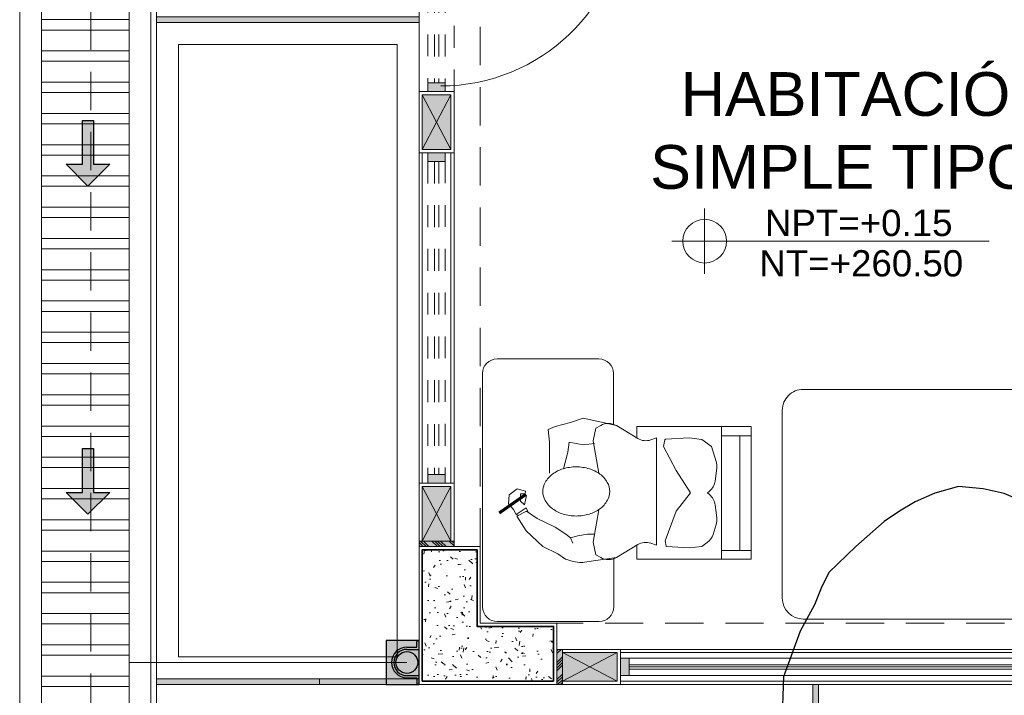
# Model space of a CAD drawing. Header units: millimetres. Extents: x -8931983 to 9630244, y 4 to 18563053.
# Tile 241 of 256: x 349143.86 to 349148.36, y 9281992.64 to 9281995.73. Entities that reach past the tile are written whole.
import ezdxf

# ---------------------------------------------------------------- set-up
doc = ezdxf.new("R2010")
doc.units = ezdxf.units.MM
doc.set_wipeout_variables(frame=1)
for name, pattern in [('01 nivel$0$HIDDEN2', [0.1875, 0.125, -0.0625]), ('CONTINUA', [0]), ('DASHED2', [0.375, 0.25, -0.125]), ('HIDDEN', [9.524999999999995, 6.349999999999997, -3.174999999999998])]:
    doc.linetypes.add(name, pattern=pattern)
for name, color, linetype, lineweight in [('.', 7, 'Continuous', 0), ('0_ CUNETAS', 151, 'Continuous', 5), ('0_MUROS 2 BAJOS', 150, 'Continuous', 9), ('0_PROYECCIONES 1', 1, 'DASHED2', 0), ('0_VANOS', 30, 'Continuous', 9), ('COLUMNAS', 3, 'Continuous', 35), ('COLUMNETAS TOP', 253, 'Continuous', 0), ('CUNETAS', 5, 'Continuous', 0), ('G-ANNO-DIMS', 7, 'Continuous', 5), ('JUNTAS DE DILATACIÓN', 160, 'CONTINUA', 9), ('MURO', 133, 'Continuous', 15), ('Proyecciones 2', 251, 'HIDDEN', 5), ('TARRAJEO', 32, 'Continuous', 0), ('TEXTO AMBIENTES', 7, 'Continuous', 30), ('vereda', 254, 'Continuous', 5)]:
    doc.layers.add(name, color=color, linetype=linetype, lineweight=lineweight)
for name, color, linetype, lineweight, true_color in [('0_COLUMNA ACHURADO', 250, 'Continuous', 0, 0x363636), ('0_TEXTURA PISOS', 252, 'Continuous', 0, 0x8c8c8c), ('LMOBILIARIO', 252, 'Continuous', 5, 0x898989), ('tuberia des. fluvial ftt', 169, 'Continuous', 0, 0x232d53)]:
    doc.layers.add(name, color=color, linetype=linetype, lineweight=lineweight, true_color=true_color)
doc.layers.add('C-TOPO', color=7, linetype='Continuous')
doc.styles.add('Arial_1', font='arial.ttf', dxfattribs={"height": 0.15})

# ---------------------------------------------------------------- blocks, each defined once
blk = doc.blocks.new('topooooo')
at = {"layer": 'C-TOPO', "color": 252, "linetype": 'Continuous', "lineweight": 25, "true_color": 0x939598, "elevation": 2.117999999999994, "flags": 128}
blk.add_lwpolyline([(-124.9454087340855, -149.5017590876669), (-125.0279999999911, -149.5255384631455), (-125.1155829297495, -149.5702339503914), (-125.2083607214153, -149.6336392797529), (-125.2717778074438, -149.7262008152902), (-125.3164615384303, -149.8140000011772), (-125.3449078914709, -149.8930598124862), (-125.3680000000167, -149.9740000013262), (-125.3951775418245, -150.1447316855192), (-125.4143636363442, -150.3140000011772), (-125.3953685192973, -150.3927760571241), (-125.3708571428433, -150.4711428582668), (-125.3447233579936, -150.6040739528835), (-125.2709149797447, -150.8140000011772), (-125.1380681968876, -150.9858054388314)], dxfattribs=at)
blk = doc.blocks.new('*U3807')
at = {"layer": '.', "lineweight": 30}
h = blk.add_hatch(color=1, dxfattribs=at)
h.dxf.hatch_style = 1
h.paths.add_polyline_path([(-0.0249999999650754, -0.0500000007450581), (-0.0999999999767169, -0.0500000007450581), (0, -0.150000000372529), (0.1000000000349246, -0.0500000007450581), (0.0250000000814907, -0.0500000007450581), (0.0250000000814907, 0.1499999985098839), (-0.0249999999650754, 0.1499999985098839)])
at = {"layer": '0_ CUNETAS', "color": 1, "lineweight": 30}
blk.add_lwpolyline([(-0.099999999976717, -0.0500000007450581), (-0.0249999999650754, -0.0500000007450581), (-0.0249999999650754, 0.1499999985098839), (0.0250000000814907, 0.1499999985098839), (0.0250000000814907, -0.0500000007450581), (0.1000000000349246, -0.0500000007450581), (0, -0.150000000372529)], close=True, dxfattribs=at)
blk = doc.blocks.new('*U3808')
at = {"layer": '0_ CUNETAS', "color": 0, "linetype": 'ByBlock', "lineweight": -2, "transparency": 16777216}
for p in [(4e-16, 6), (3e-16, 4.5)]:
    blk.add_blockref('*U3807', p, dxfattribs=at)
blk = doc.blocks.new('red drenaje')
at = {"layer": '0_ CUNETAS', "lineweight": 0}
h = blk.add_hatch(dxfattribs=at)
h.set_pattern_fill('ANSI32', color=256, scale=0.015, angle=135)
h.set_pattern_definition([(180, (7.304970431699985, 111.0230318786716), (0, -0.142875), []), (180, (7.257345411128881, 111.0706568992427), (0, -0.142875), [])])
h.paths.add_polyline_path([(-6.675029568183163, 110.9230318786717), (-7.075029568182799, 110.9230318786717), (-7.075029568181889, 73.89303186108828), (-6.675029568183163, 73.89303186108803)])
at = {"layer": '0_ CUNETAS'}
blk.add_line((-7.175029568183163, 111.0230318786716), (-7.175029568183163, 73.89303186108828), dxfattribs=at)
at = {"layer": '0_ CUNETAS', "lineweight": 0}
for p, q in [((-7.175029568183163, 111.0230318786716), (-7.175029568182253, 73.89303186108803)), ((-6.575029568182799, 111.0230318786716), (-6.575029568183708, 73.89303186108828)), ((-7.075029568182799, 110.9230318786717), (-7.075029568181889, 73.89303186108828))]:
    blk.add_line(p, q, dxfattribs=at)
blk.add_polyline3d([(-6.675029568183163, 73.89303186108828, -8.3450686e-09), (-6.675029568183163, 110.9230318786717, -8.3450686e-09), (-6.675029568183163, 73.89303186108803, -20.54863760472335), (-7.075029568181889, 73.89303186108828, -20.54863760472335), (-7.075029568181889, 110.9230318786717, -8.3450615e-09), (-6.675029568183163, 110.9230318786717, -8.3450686e-09)], dxfattribs=at)
blk.add_blockref('*U3808', (-6.863119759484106, 71.12066350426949, -20.54863760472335), dxfattribs=at)
blk = doc.blocks.new('columnas 2do bloque')
at = {"layer": '0_COLUMNA ACHURADO'}
h = blk.add_hatch(dxfattribs=at)
h.set_pattern_fill('AR-CONC', color=256, scale=0.00088, angle=90.00000000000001)
h.set_pattern_definition([(140, (-11259.38227244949, -3122.657211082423), (0.0140263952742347, 0.1603225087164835), [0.016764, -0.184404]), (85.00000000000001, (-11259.38227244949, -3122.657211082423), (-0.1681300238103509, -0.0310142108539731), [0.0134112, -0.1475237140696]), (190.4514447, (-11259.38110358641, -3122.643850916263), (-0.1541036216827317, 0.1293082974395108), [0.014247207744, -0.156719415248]), (136.1842, (-11259.42697644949, -3122.657211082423), (0.0369972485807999, 0.2385495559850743), [0.025146, -0.2766059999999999]), (186.63555761, (-11259.42389336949, -3122.637331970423), (-0.2177349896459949, 0.2089156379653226), [0.0213708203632, -0.2350793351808]), (81.18415117, (-11259.42697644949, -3122.657211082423), (-0.2177349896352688, 0.2089156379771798), [0.0201167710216, -0.2212845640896]), (111, (-11259.41580044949, -3122.634859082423), (0.0899933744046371, 0.1334206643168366), [0.016764, -0.184404]), (56.00000000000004, (-11259.41580044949, -3122.634859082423), (-0.1620854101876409, 0.0543857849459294), [0.0134112, -0.1475232]), (161.451445, (-11259.40830100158, -3122.623740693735), (-0.0720920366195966, 0.1878064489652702), [0.014247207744, -0.1567191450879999]), (127.5, (-11259.38227244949, -3122.657211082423), (-0.0744084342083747, 0.0027179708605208), [0, -0.14573504, 0, -0.1497584, 0, -0.148082]), (97.49999999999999, (-11259.38227244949, -3122.657211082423), (-0.0881589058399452, 0.0588013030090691), [0, -0.08538464, 0, -0.14238224, 0, -0.0564388]), (57.50000000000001, (-11259.38227244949, -3122.707056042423), (0.0050412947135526, 0.1193197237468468), [0, -0.05588, 0, -0.1743456, 0, -0.2313432]), (47.5, (-11259.38227244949, -3122.729408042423), (-0.0223753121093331, 0.1303536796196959), [0, -0.072644, 0, -0.11578336, 0, -0.1642872])])
h.paths.add_polyline_path([(-10.21499999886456, -35.11500001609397), (-10.21499999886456, -34.86500001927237), (-10.56499999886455, -34.86500001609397), (-10.56499999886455, -34.51500001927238), (-10.81499999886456, -34.51500001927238), (-10.81499999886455, -35.11500001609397)])
at = {"layer": 'COLUMNAS', "color": 6, "elevation": 3.4542609e-09}
blk.add_lwpolyline([(-10.21499999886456, -35.11500001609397), (-10.81499999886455, -35.11500001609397), (-10.81499999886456, -34.51500001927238), (-10.56499999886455, -34.51500001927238), (-10.56499999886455, -34.86500001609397), (-10.21499999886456, -34.86500001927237)], close=True, dxfattribs=at)
at = {"layer": 'TARRAJEO', "elevation": 3.4542609e-09}
blk.add_lwpolyline([(-10.19999999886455, -35.13000001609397), (-10.82999999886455, -35.13000001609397), (-10.82999999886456, -34.50000001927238), (-10.54999999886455, -34.50000001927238), (-10.54999999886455, -34.85000001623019), (-10.19999999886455, -34.85000001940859)], close=True, dxfattribs=at)
blk = doc.blocks.new('*U1054')
at = {"linetype": 'Continuous', "true_color": 0xbebebe}
for points in [[(3032.131410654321, 1351.188780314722), (3032.131410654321, 1351.268780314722), (3032.171410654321, 1351.268780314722), (3032.171410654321, 1351.188780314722)], [(3033.601448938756, 1351.188780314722), (3033.601448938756, 1351.268780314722), (3033.641448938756, 1351.268780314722), (3033.641448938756, 1351.188780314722)]]:
    blk.add_hatch(color=9, dxfattribs=at).paths.add_polyline_path(points)
at = {"layer": '0_VANOS', "linetype": 'Continuous'}
for p, q in [((3032.131410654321, 1351.268780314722), (3032.171410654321, 1351.268780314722)), ((3032.131410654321, 1351.268780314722), (3032.131410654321, 1351.188780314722)), ((3032.171410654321, 1351.268780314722), (3032.171410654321, 1351.188780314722)), ((3033.601448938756, 1351.188780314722), (3033.601448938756, 1351.268780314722)), ((3033.601448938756, 1351.268780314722), (3033.641448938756, 1351.268780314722)), ((3033.641448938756, 1351.268780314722), (3033.641448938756, 1351.188780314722)), ((3032.171410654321, 1351.188780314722), (3032.131410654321, 1351.188780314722)), ((3033.641448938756, 1351.188780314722), (3033.601448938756, 1351.188780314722))]:
    blk.add_line(p, q, dxfattribs=at)
at = {"layer": '0_VANOS', "linetype": '01 nivel$0$HIDDEN2', "ltscale": 0.5}
for p, q in [((3032.170780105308, 1351.268780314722), (3033.600818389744, 1351.268780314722)), ((3032.171410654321, 1351.238780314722), (3033.601448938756, 1351.238780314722)), ((3032.171410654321, 1351.218780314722), (3033.601448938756, 1351.218780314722)), ((3032.171410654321, 1351.188780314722), (3033.601448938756, 1351.188780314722))]:
    blk.add_line(p, q, dxfattribs=at)
at = {"layer": '0_VANOS', "linetype": '01 nivel$0$HIDDEN2'}
blk.add_line((3033.601448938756, 1351.268780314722), (3033.641448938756, 1351.268780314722), dxfattribs=at)
blk = doc.blocks.new('*U1061')
at = {"linetype": 'Continuous', "lineweight": 0, "true_color": 0xbebebe}
for points in [[(3037.252435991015, 1360.543106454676), (3037.212435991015, 1360.543106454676), (3037.212435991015, 1360.463106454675), (3037.252435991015, 1360.463106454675)], [(3039.402436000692, 1360.543106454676), (3039.362436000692, 1360.543106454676), (3039.362436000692, 1360.463106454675), (3039.402436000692, 1360.463106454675)]]:
    blk.add_hatch(color=9, dxfattribs=at).paths.add_polyline_path(points)
at = {"layer": '0_VANOS', "linetype": 'Continuous'}
for p, q in [((3037.252435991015, 1360.513106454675), (3039.362436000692, 1360.513106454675)), ((3037.252435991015, 1360.503106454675), (3039.362436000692, 1360.503106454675)), ((3037.252435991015, 1360.493106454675), (3039.362436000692, 1360.493106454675))]:
    blk.add_line(p, q, dxfattribs=at)
for points in [[(3037.212435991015, 1360.543106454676), (3037.212435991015, 1360.463106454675), (3037.252435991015, 1360.463106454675), (3037.252435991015, 1360.543106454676)], [(3037.252435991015, 1360.543106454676), (3039.362436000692, 1360.543106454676), (3039.362436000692, 1360.463106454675), (3037.252435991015, 1360.463106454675)], [(3039.362436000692, 1360.543106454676), (3039.362436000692, 1360.463106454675), (3039.402436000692, 1360.463106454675), (3039.402436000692, 1360.543106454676)]]:
    blk.add_lwpolyline(points, close=True, dxfattribs=at)
blk = doc.blocks.new('Cotas de elevación - M_Cota de elevación - Destino rellenado-517392-Nivel 1')
at = {"layer": 'G-ANNO-DIMS'}
for p, q in [((0, -0.0015), (0, 0.0015)), ((-0.0015, 0), (0.013, 0))]:
    blk.add_line(p, q, dxfattribs=at)
blk.add_circle((0, 0), 0.001, dxfattribs=at)
blk = doc.blocks.new('montante')
at = {"linetype": 'Continuous', "true_color": 0xffffff}
blk.add_hatch(color=7, dxfattribs=at).paths.add_polyline_path([(-0.0945478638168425, 0.0999999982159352), (-0.0945478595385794, -0.1000000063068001), (0.0554521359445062, -0.1000000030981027), (0.0554521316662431, 0.1000000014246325)])
at = {"layer": '0_MUROS 2 BAJOS', "lineweight": 30}
blk.add_lwpolyline([(-0.0945478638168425, 0.0999999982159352), (-0.0945478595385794, -0.1000000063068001), (0.0554521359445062, -0.1000000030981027), (0.0554521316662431, 0.1000000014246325)], close=True, dxfattribs=at)
at = {"layer": 'tuberia des. fluvial ftt', "color": 6, "lineweight": 30}
for p, q in [((0.045457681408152, 0.0700000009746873), (0.045457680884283, 0.0949999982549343)), ((-1.5133992e-09, 0.0700000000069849), (0.045457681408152, 0.0700000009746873)), ((-1.3096724e-09, 0.0600000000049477), (0.0554576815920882, 0.0600000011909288)), ((1.2805685e-09, -0.0599999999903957), (0.0554576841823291, -0.0599999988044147)), ((1.4842954e-09, -0.069999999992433), (0.0454576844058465, -0.0699999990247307)), ((0.0454576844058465, -0.0699999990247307), (0.0454576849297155, -0.0950000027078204))]:
    blk.add_line(p, q, dxfattribs=at)
at = {"layer": 'tuberia des. fluvial ftt', "color": 4, "lineweight": 30}
blk.add_circle((0, 0), 0.05, dxfattribs=at)
at = {"layer": 'tuberia des. fluvial ftt', "color": 6, "lineweight": 30}
for centre, radius, start, end in [((0.0504576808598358, 0.0949999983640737), 0.0049999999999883, 1.2256320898e-06, 180.0000012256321), ((0, 7.276e-12), 0.0699999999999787, 90.00000122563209, 270.0000012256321), ((0, 7.276e-12), 0.06, 90.00000122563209, 270.0000012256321), ((0.0504576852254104, -0.095000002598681), 0.0049999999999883, 180.0000012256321, 1.2256320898e-06)]:
    blk.add_arc(centre, radius, start, end, dxfattribs=at)
blk = doc.blocks.new('CAMA DE PLAZA Y MEDIA')
at = {"layer": 'LMOBILIARIO', "linetype": 'ByBlock', "lineweight": 0}
for p, q in [((-2.463999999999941, -0.4739999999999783), (-2.463999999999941, 0.5760000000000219)), ((-2.40000000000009, 0.5760000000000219), (-2.463999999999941, 0.5760000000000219)), ((-2.40000000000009, -0.4739999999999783), (-2.40000000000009, 0.5760000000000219)), ((-2.304000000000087, 0.5760000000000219), (-0.5960000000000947, 0.5760000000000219)), ((-1.971999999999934, 0.5760000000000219), (-1.971999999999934, 0.0311116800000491)), ((-1.747999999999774, 0.5760000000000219), (-1.747999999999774, -0.2980000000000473)), ((-2.035999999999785, 0.4800000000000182), (-2.335999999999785, 0.4800000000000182)), ((-2.335999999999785, -0.3739999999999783), (-2.335999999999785, 0.4800000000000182)), ((-2.035999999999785, -0.3739999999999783), (-2.035999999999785, 0.4800000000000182)), ((-0.5000000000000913, 0.4800000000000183), (-0.500000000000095, -0.3779999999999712)), ((-1.600487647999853, -0.4739999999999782), (-1.881704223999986, -0.1401147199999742)), ((-2.335999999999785, -0.3739999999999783), (-2.035999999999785, -0.3739999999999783)), ((-2.40000000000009, -0.4739999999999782), (-2.463999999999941, -0.4739999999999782)), ((-0.596000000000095, -0.4739999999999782), (-2.304000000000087, -0.4739999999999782))]:
    blk.add_line(p, q, dxfattribs=at)
for centre, radius, start, end in [((-2.304000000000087, 0.4800000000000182), 0.096, 90, 180), ((-0.596000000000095, 0.4800000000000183), 0.096, 0, 90), ((-2.18600000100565, 0.7300000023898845), 0.2915475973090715, 239.0362431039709, 300.963756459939), ((-1.58799999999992, 0.1072591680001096), 0.384, 180, 220.1059299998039), ((-1.58799999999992, 0.0311116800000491), 0.384, 180, 193.3927959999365), ((-0.6947586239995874, 0.2437930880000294), 1.30221216, 193.3927959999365, 213.4501019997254), ((-2.186000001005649, -0.6240000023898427), 0.2915475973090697, 59.03624354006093, 120.9637568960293), ((-2.304000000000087, -0.3779999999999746), 0.096, 180, 270), ((-0.596000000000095, -0.3779999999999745), 0.096, 270, 0)]:
    blk.add_arc(centre, radius, start, end, dxfattribs=at)
blk = doc.blocks.new('escritorio dormitorios')
at = {"layer": 'LMOBILIARIO', "linetype": 'ByBlock', "lineweight": 0}
for p, q in [((-0.6719566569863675, 0.4277131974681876, -11.93087791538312), (0.394994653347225, 0.4286747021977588, -80.12250241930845)), ((-0.7384933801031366, -0.1047885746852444, -80.12250241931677), (-0.7384933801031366, 0.3611764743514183, -80.12250241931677)), ((0.4615313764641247, 0.3621379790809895, -148.3141269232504), (0.4615313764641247, -0.1038270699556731, -148.3141269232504)), ((0.4010044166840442, -0.1700918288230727, -167.5125519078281), (0.1628920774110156, -0.1700918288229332, -167.5125519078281))]:
    blk.add_line(p, q, dxfattribs=at)
at = {"layer": 'LMOBILIARIO', "lineweight": 0}
for p, q in [((-0.323329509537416, 0.228572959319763), (-0.2575105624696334, 0.2716321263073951)), ((-0.2575105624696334, 0.2716321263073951), (-0.2335659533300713, 0.2273609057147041)), ((-0.253918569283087, 0.2632566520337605), (-0.2491332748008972, 0.2752198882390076)), ((-0.2491332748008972, 0.2752198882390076), (-0.2192040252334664, 0.2285548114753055)), ((-0.3951270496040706, 0.1532118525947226), (-0.323329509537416, 0.228572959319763)), ((-0.2335659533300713, 0.2273609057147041), (-0.2670690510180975, 0.1783140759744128)), ((-0.2192040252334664, 0.2285548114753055), (-0.2359585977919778, 0.2213792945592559)), ((-0.4298234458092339, 0.0838263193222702), (-0.3951270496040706, 0.1532118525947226)), ((-0.2670690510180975, 0.1783140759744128), (-0.3065507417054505, 0.0969653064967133)), ((-0.3065507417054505, 0.0969653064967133), (-0.3400538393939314, 0.0479184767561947)), ((-0.3400538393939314, 0.0479184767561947), (-0.3556090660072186, 0.0263858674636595)), ((-0.3556090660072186, 0.0263858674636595), (-0.3807409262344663, 0.0156225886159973)), ((-0.4454623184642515, -0.1834959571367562), (-0.4690877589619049, -0.0268372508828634)), ((-0.4344691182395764, -0.0901404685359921), (-0.3764582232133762, -0.0772556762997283)), ((-0.3764582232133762, -0.0772556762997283), (-0.2282081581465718, -0.1030252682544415)), ((0.0876289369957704, -0.0772556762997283), (-0.060621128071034, -0.1030252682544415)), ((0.1456398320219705, -0.0901404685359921), (0.0876289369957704, -0.0772556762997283)), ((-0.4466528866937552, -0.1120601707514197), (-0.4344691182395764, -0.0901404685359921)), ((0.1578236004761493, -0.1120601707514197), (0.1456398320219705, -0.0901404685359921)), ((-0.3869226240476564, -0.281012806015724), (-0.4454623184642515, -0.1834959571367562)), ((0.0980933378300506, -0.281012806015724), (0.1566330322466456, -0.1834959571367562)), ((-0.4538060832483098, -0.2769700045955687), (-0.4538060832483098, -0.7988042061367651)), ((-0.3893495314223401, -0.2769700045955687), (-0.4538060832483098, -0.2769700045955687)), ((0.1520854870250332, -0.2769700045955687), (0.100520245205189, -0.2769700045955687)), ((0.1520854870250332, -0.7988042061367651), (0.1520854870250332, -0.2769700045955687)), ((-0.3893495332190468, -0.3671635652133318), (-0.3804069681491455, -0.3403494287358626)), ((0.1005202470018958, -0.3671635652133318), (0.0915776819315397, -0.3403494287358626)), ((0.1005202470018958, -0.3671635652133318), (-0.3893495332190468, -0.3671635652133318)), ((-0.3893495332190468, -0.3671635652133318), (0.1005202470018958, -0.3671635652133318)), ((-0.0477298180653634, -0.4573571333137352), (0.061846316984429, -0.3993755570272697)), ((0.061846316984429, -0.3993755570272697), (0.0919523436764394, -0.4053937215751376)), ((-0.396229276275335, -0.4131937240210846), (-0.4022408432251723, -0.5153387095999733)), ((-0.393979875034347, -0.4106089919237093), (-0.3700125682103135, -0.4058179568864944)), ((-0.3700125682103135, -0.4058179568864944), (-0.2346538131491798, -0.4573571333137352)), ((0.0942017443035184, -0.4079784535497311), (0.1005202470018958, -0.5153387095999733)), ((-0.2346538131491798, -0.4573571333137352), (-0.1508602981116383, -0.521781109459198)), ((-0.1508602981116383, -0.521781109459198), (-0.0477298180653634, -0.4573571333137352)), ((-0.4022408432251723, -0.5153387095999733), (-0.3957951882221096, -0.573320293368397)), ((0.1005202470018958, -0.5153387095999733), (0.0940745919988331, -0.573320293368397)), ((-0.3957951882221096, -0.573320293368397), (-0.3775999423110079, -0.5987807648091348)), ((0.0940745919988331, -0.573320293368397), (0.061846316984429, -0.6184170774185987)), ((-0.3404979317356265, -0.6255116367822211), (-0.2944137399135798, -0.6396842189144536)), ((-0.1585240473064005, -0.6086647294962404), (-0.1508602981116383, -0.5990898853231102)), ((-0.143196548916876, -0.6086647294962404), (-0.1508602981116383, -0.5990898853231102)), ((0.061846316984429, -0.6184170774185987), (-0.0073068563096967, -0.6396842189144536)), ((-0.4538060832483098, -0.6635138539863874), (0.1520854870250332, -0.6635138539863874)), ((-0.4143083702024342, -0.6635138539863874), (-0.4143083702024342, -0.7988042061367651)), ((-0.2645745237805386, -0.6422877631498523), (-0.2054146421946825, -0.634896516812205)), ((-0.0371460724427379, -0.6422877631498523), (-0.096305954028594, -0.634896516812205)), ((0.1105779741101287, -0.6635138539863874), (0.1105779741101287, -0.7988042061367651)), ((-0.4143083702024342, -0.7472650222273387), (0.1105779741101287, -0.7472650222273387)), ((-0.4538060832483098, -0.7988042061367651), (0.1520854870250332, -0.7988042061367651))]:
    blk.add_line(p, q, dxfattribs=at)
at = {"layer": 'LMOBILIARIO', "lineweight": 0, "const_width": 0.0140192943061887}
blk.add_lwpolyline([(-0.1571195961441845, 0.2297280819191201), (-0.2425651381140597, 0.3520430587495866)], dxfattribs=at)
at = {"layer": 'LMOBILIARIO', "lineweight": 0}
for points in [[(-0.2491332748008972, 0.2752198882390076), (-0.2266272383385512, 0.2869100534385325), (-0.2005696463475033, 0.310062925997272), (-0.1600287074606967, 0.3064375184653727), (-0.1325128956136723, 0.2702492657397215), (-0.1433653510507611, 0.232620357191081), (-0.1556723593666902, 0.2333461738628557), (-0.1556760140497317, 0.2543325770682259), (-0.1889771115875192, 0.2550620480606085), (-0.2049003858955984, 0.2362494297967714), (-0.1621867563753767, 0.2275579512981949)], [(0.1566330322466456, -0.1834959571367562), (0.1907594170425, -0.032158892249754), (0.1714224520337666, 0.0258226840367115), (0.1520854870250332, 0.096689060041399), (0.1391941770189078, 0.1289010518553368), (0.0811832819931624, 0.1224586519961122), (0.0231723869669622, 0.1224586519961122), (-0.060621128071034, 0.1224586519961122)], [(-0.4298234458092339, 0.0838263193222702), (-0.4532489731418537, 0.0486647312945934), (-0.4638081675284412, 0.0134852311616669), (-0.4690877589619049, -0.0146583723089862), (-0.4690877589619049, -0.0304891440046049)], [(-0.0412841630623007, 0.0580346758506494), (0.0360636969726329, 0.0387074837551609), (0.0811832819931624, 0.0322650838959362), (0.068291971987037, -0.032158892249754), (0.0747376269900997, -0.0836980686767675)], [(-0.3556090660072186, 0.0263858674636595), (-0.3476571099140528, -0.0076224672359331), (-0.3388577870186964, -0.0515968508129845), (-0.3388577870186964, -0.0832584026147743)]]:
    blk.add_lwpolyline(points, dxfattribs=at)
blk.add_lwpolyline([(-0.2563615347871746, 0, 0.0740504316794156), (-0.2473756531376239, -0.060341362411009, 0.0848007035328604), (-0.2234530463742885, -0.10804206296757, 0.1063356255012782), (-0.1850926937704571, -0.1420183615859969, 0.1289554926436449), (-0.1440049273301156, -0.1527945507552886, 0.1289554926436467), (-0.1029171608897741, -0.1420183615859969, 0.1063356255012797), (-0.0645568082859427, -0.10804206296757, 0.0848007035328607), (-0.0406342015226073, -0.060341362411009, 0.0740504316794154), (-0.0316483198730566, 0, 0.0740504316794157), (-0.0406342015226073, 0.0603413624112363, 0.0848007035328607), (-0.0645568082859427, 0.10804206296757, 0.1063356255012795), (-0.1029171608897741, 0.1420183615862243, 0.1289554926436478), (-0.1440049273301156, 0.152794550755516, 0.1289554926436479), (-0.1850926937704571, 0.1420183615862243, 0.106335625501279), (-0.2234530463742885, 0.10804206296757, 0.0848007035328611), (-0.2473756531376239, 0.0603413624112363, 0.0740504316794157)], format="xyb", close=True, dxfattribs=at)
at = {"layer": 'LMOBILIARIO', "linetype": 'ByBlock', "lineweight": 0, "elevation": -80.12250241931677}
blk.add_lwpolyline([(-0.4512819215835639, -0.171325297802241), (-0.6719566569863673, -0.171325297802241, -0.4142135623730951), (-0.7384933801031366, -0.1047885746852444)], format="xyb", dxfattribs=at)
at = {"layer": 'LMOBILIARIO', "linetype": 'ByBlock', "lineweight": 0}
for centre, start, end in [((-0.6719566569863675, 0.3611764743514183, -11.93087791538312), 90, 180.0000000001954), ((0.3949946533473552, 0.3621379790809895, -80.12250241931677), 359.9999999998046, 90), ((0.3949946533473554, -0.1038270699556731, -148.3141269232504), 270, 0)]:
    blk.add_arc(centre, 0.0665367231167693, start, end, dxfattribs=at)
at = {"layer": 'LMOBILIARIO', "lineweight": 0}
for centre, radius, start, end in [((-0.384246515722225, -0.1467479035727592), 0.0713988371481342, 150.9331010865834, 210.9765361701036), ((0.0954172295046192, -0.1467479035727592), 0.0713988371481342, 329.0234638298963, 29.06689891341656), ((-0.4481384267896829, -0.317760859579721), 0.0713988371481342, 341.556360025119, 30.97653617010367), ((0.159309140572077, -0.317760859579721), 0.0713988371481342, 149.0234638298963, 198.4436399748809), ((-0.3934302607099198, -0.4133584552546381), 0.0028038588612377, 101.3043551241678, 176.6318409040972), ((0.0914027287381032, -0.4081431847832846), 0.0028038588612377, 3.3681590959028, 78.695632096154), ((0.0914027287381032, -0.4081431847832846), 0.0028038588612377, 3.3681590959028, 78.695632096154), ((-0.3195102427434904, -0.557267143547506), 0.0713988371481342, 215.5513769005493, 252.9054138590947), ((-0.2142661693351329, -0.5640484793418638), 0.0713988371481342, 277.1214509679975, 321.3260597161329), ((-0.0874544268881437, -0.5640484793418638), 0.0713988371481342, 218.6739402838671, 262.8785490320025), ((-0.2734260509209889, -0.571439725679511), 0.0713988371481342, 252.9054138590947, 277.1214509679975), ((-0.0282945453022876, -0.571439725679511), 0.0713988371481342, 262.8785490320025, 287.0945861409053)]:
    blk.add_arc(centre, radius, start, end, dxfattribs=at)
blk = doc.blocks.new('*U1569')
for points in [[(0, -0.04999999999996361), (0.040000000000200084, -0.04999999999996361), (0.040000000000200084, 0.010000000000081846), (0.025000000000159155, 0.010000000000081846), (0.025000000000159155, 0.050000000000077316), (0, 0.050000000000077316)], [(0.8999999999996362, -0.0500000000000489), (0.8599999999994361, -0.0500000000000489), (0.8599999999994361, 0.00999999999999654), (0.874999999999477, 0.00999999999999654), (0.874999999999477, 0.04999999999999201), (0.8999999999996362, 0.04999999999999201)]]:
    blk.add_wipeout(points)
blk.add_wipeout([(0.024999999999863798, 0.04999999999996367), (0.024999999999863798, 0.8999999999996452), (0.06499999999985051, 0.8999999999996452), (0.06499999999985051, 0.049999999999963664)])
blk.add_arc((0.0215447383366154, 0.0476485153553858), 0.8534585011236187, 0.1578639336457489, 87.08142791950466)
blk = doc.blocks.new('*U1074')
at = {"linetype": 'Continuous', "true_color": 0xbebebe}
for points in [[(3032.131410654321, 1351.188780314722), (3032.131410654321, 1351.268780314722), (3032.171410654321, 1351.268780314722), (3032.171410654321, 1351.188780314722)], [(3032.99141065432, 1351.188780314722), (3032.99141065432, 1351.268780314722), (3033.03141065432, 1351.268780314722), (3033.03141065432, 1351.188780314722)]]:
    blk.add_hatch(color=9, dxfattribs=at).paths.add_polyline_path(points)
at = {"layer": '0_VANOS', "linetype": 'Continuous'}
for p, q in [((3032.131410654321, 1351.268780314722), (3032.171410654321, 1351.268780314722)), ((3032.131410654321, 1351.268780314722), (3032.131410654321, 1351.188780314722)), ((3032.171410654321, 1351.268780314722), (3032.171410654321, 1351.188780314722)), ((3032.99141065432, 1351.188780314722), (3032.99141065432, 1351.268780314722)), ((3032.99141065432, 1351.268780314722), (3033.03141065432, 1351.268780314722)), ((3033.03141065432, 1351.268780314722), (3033.03141065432, 1351.188780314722)), ((3032.171410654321, 1351.188780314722), (3032.131410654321, 1351.188780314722)), ((3033.03141065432, 1351.188780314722), (3032.99141065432, 1351.188780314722))]:
    blk.add_line(p, q, dxfattribs=at)
at = {"layer": '0_VANOS', "linetype": '01 nivel$0$HIDDEN2', "ltscale": 0.5}
for p, q in [((3032.170780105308, 1351.268780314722), (3032.990780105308, 1351.268780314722)), ((3032.171410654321, 1351.238780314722), (3032.99141065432, 1351.238780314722)), ((3032.171410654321, 1351.218780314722), (3032.99141065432, 1351.218780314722)), ((3032.171410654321, 1351.188780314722), (3032.99141065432, 1351.188780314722))]:
    blk.add_line(p, q, dxfattribs=at)
at = {"layer": '0_VANOS', "linetype": '01 nivel$0$HIDDEN2'}
blk.add_line((3032.99141065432, 1351.268780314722), (3033.03141065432, 1351.268780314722), dxfattribs=at)
blk = doc.blocks.new('BLOQUE EDF 07 PG')
at = {"layer": '.', "true_color": 0xadddf7, "transparency": 33554572}
h = blk.add_hatch(color=141, dxfattribs=at)
h.dxf.hatch_style = 1
h.paths.add_polyline_path([(-10.82999999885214, -34.50000001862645), (-10.82999999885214, -34.47500001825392), (-10.66999999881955, -34.47500001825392), (-10.66999999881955, -34.50000001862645)])
h = blk.add_hatch(color=141, dxfattribs=at)
h.dxf.hatch_style = 1
h.paths.add_polyline_path([(-10.19999999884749, -34.97000001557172), (-10.1749999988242, -34.97000001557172), (-10.1749999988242, -35.13000001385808), (-10.19999999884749, -35.13000001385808)])
at = {"layer": 'COLUMNETAS TOP', "true_color": 0xc0c0c0}
for points in [[(-10.68500004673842, -32.68496173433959), (-10.68500004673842, -32.4349617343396), (-10.81500004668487, -32.4349617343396), (-10.81500004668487, -32.68496173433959)], [(-10.68499999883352, -34.47500001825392), (-10.68499999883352, -34.22500001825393), (-10.81499999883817, -34.22500001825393), (-10.81499999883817, -34.47500001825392)], [(-10.1749999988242, -34.98500001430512), (-9.924999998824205, -34.98500001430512), (-9.924999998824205, -35.11500001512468), (-10.1749999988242, -35.11500001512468)]]:
    blk.add_hatch(color=9, dxfattribs=at).paths.add_polyline_path(points)
at = {"layer": 'JUNTAS DE DILATACIÓN'}
h = blk.add_hatch(dxfattribs=at)
h.set_pattern_fill('ANSI34', color=256, scale=0.0029, angle=90.09396363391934)
h.set_pattern_definition([(135.0939636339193, (1522.311894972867, -5621.445869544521), (-0.0389999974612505, -0.0391281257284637), []), (135.0939636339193, (1522.311873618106, -5621.432848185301), (-0.0389999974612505, -0.0391281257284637), []), (135.0939636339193, (1522.311852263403, -5621.41982682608), (-0.0389999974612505, -0.0391281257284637), []), (135.0939636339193, (1522.311830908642, -5621.406805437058), (-0.0389999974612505, -0.0391281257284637), [])])
h.paths.add_polyline_path([(-10.82999999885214, -34.50000001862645), (-10.82999999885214, -34.47500001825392), (-10.66999999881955, -34.47500001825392), (-10.66999999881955, -34.50000001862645)])
h = blk.add_hatch(dxfattribs=at)
h.set_pattern_fill('ANSI34', color=256, scale=0.0029, angle=0.0939636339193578)
h.set_pattern_definition([(45.09396363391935, (-5609.975869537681, -1568.111894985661), (-0.0391281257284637, 0.0389999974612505), []), (45.09396363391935, (-5609.962848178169, -1568.111873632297), (-0.0391281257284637, 0.0389999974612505), []), (45.09396363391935, (-5609.949826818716, -1568.11185227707), (-0.0391281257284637, 0.0389999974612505), []), (45.09396363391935, (-5609.936805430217, -1568.111830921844), (-0.0391281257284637, 0.0389999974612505), [])])
h.paths.add_polyline_path([(-10.19999999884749, -34.97000001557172), (-10.1749999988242, -34.97000001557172), (-10.1749999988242, -35.13000001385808), (-10.19999999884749, -35.13000001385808)])
at = {"layer": '0_PROYECCIONES 1', "ltscale": 0.7}
blk.add_lwpolyline([(-12.32999999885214, 1.500000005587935), (1.500000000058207, 1.500000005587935), (1.500000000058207, -36.63000001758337), (-12.32999999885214, -36.63000001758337)], close=True, dxfattribs=at)
at = {"layer": '0_PROYECCIONES 1', "ltscale": 0.7, "elevation": 5.9324066e-09}
blk.add_lwpolyline([(-0.7300000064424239, -35.13000001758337), (-0.7300000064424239, -34.85000002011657), (-10.19999999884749, -34.85000001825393), (-10.19999999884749, -35.13000001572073)], close=True, dxfattribs=at)
at = {"layer": 'COLUMNETAS TOP'}
for p, q in [((-10.68500004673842, -32.4349617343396, -684.9345404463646), (-10.81500004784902, -32.68496173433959, -684.9345404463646)), ((-10.68500004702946, -32.68496173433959, -684.9345404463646), (-10.81500004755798, -32.4349617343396, -684.9345404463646)), ((-10.68499999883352, -34.22500001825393, 5.0845301e-09), (-10.81499999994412, -34.47500001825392, 5.0845301e-09)), ((-10.68499999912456, -34.47500001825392, 5.0845301e-09), (-10.81499999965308, -34.22500001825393, 5.0845301e-09)), ((-9.924999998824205, -34.98500001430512, -20.54863759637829), (-10.17499999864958, -35.11500001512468, -20.54863759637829)), ((-10.1749999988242, -34.98500001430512, -20.54863759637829), (-9.924999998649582, -35.11500001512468, -20.54863759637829))]:
    blk.add_line(p, q, dxfattribs=at)
for points, elevation in [([(-10.68500004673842, -32.68496173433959), (-10.68500004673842, -32.4349617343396), (-10.81500004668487, -32.4349617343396), (-10.81500004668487, -32.68496173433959)], -684.9345404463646), ([(-10.68499999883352, -34.47500001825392), (-10.68499999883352, -34.22500001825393), (-10.81499999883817, -34.22500001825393), (-10.81499999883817, -34.47500001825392)], 5.0845301e-09), ([(-10.1749999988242, -34.98500001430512), (-9.924999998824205, -34.98500001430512), (-9.924999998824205, -35.11500001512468), (-10.1749999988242, -35.11500001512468)], -20.54863759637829)]:
    blk.add_lwpolyline(points, close=True, dxfattribs=dict(at, elevation=elevation))
at = {"layer": 'JUNTAS DE DILATACIÓN'}
for points, elevation in [([(-10.82999999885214, -34.50000001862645), (-10.82999999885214, -34.47500001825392), (-10.66999999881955, -34.47500001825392), (-10.66999999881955, -34.50000001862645)], 5.0845301e-09), ([(-10.19999999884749, -34.97000001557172), (-10.1749999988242, -34.97000001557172), (-10.1749999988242, -35.13000001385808), (-10.19999999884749, -35.13000001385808)], -20.54863759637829)]:
    blk.add_lwpolyline(points, close=True, dxfattribs=dict(at, elevation=elevation))
at = {"layer": 'MURO'}
for p, q in [((-10.81503112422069, -34.21000001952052, -20.54863759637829), (-10.81501315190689, -32.69996173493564, -20.54863759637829)), ((-10.68503010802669, -34.21000001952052, -20.54863759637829), (-10.68503011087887, -32.69996173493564, -20.54863759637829)), ((-10.81499999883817, -34.22500002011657, 664.3859028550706), (-10.81499999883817, -34.22500001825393, 664.3859028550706)), ((-9.909999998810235, -34.98500001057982, -20.54863759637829), (-7.719999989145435, -34.98500001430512, -20.54863759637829)), ((-9.925000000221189, -35.11500001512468, -20.54863759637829), (-9.924999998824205, -35.11500001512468, -20.54863759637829)), ((-9.909999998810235, -35.11497496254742, -20.54863759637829), (-7.719999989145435, -35.11497496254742, -20.54863759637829))]:
    blk.add_line(p, q, dxfattribs=at)
at = {"layer": 'TARRAJEO'}
for p, q in [((-10.66999999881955, -34.21000001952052, 5.0845301e-09), (-10.67000004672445, -32.64000000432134, -20.54863759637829)), ((-10.83003011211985, -34.10996173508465, -20.54863759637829), (-10.82999999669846, -32.69996173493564, -684.9345404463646)), ((-9.909999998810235, -34.97000001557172, -20.54863759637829), (-7.719999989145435, -34.97000001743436, -20.54863759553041)), ((-9.909999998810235, -35.13000001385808, -20.54863759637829), (-7.719999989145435, -35.13000001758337, -20.54863759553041))]:
    blk.add_line(p, q, dxfattribs=at)
for points, elevation in [([(-10.67000004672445, -32.69996173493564), (-10.67000004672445, -32.41996173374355), (-10.82999999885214, -32.41996173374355), (-10.83000004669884, -32.69996173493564)], -684.9345404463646), ([(-10.66999999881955, -34.47500001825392), (-10.66999999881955, -34.21000001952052), (-10.82999999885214, -34.21000001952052), (-10.82999999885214, -34.47500001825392)], 5.0845301e-09), ([(-10.1749999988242, -34.97000001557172), (-9.909999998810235, -34.97000001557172), (-9.909999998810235, -35.13000001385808), (-10.1749999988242, -35.13000001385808)], -20.54863759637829)]:
    blk.add_lwpolyline(points, close=True, dxfattribs=dict(at, elevation=elevation))
at = {"rotation": 270}
blk.add_blockref('*U1054', (-1361.978780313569, 2999.431448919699, -705.4688626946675), dxfattribs=at)
at = {"layer": '0_ CUNETAS', "color": 251, "lineweight": 0, "true_color": 0x636466}
blk.add_blockref('montante', (-10.88545213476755, -35.03000001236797, 5.0845301e-09), dxfattribs=at)
at = {"layer": '0_VANOS', "xscale": -1}
blk.add_blockref('*U1061', (3029.492436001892, -1395.553106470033, -20.54863759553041), dxfattribs=at)
at = {"layer": 'LMOBILIARIO'}
for name, p, rotation in [('escritorio dormitorios', (-10.11148689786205, -34.10414615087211, 46.02669017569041), 89.99999999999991), ('CAMA DE PLAZA Y MEDIA', (-9.669828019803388, -34.25548905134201, 7.5622211e-09), 180)]:
    blk.add_blockref(name, p, dxfattribs=dict(at, rotation=rotation))
at = {"layer": 'MURO'}
blk.add_blockref('columnas 2do bloque', (0, 0, 1.6302693e-09), dxfattribs=at)
at = {"layer": 'TEXTO AMBIENTES', "xscale": 99.99999999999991, "yscale": 99.99999999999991, "zscale": 99.99999999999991}
blk.add_blockref('Cotas de elevación - M_Cota de elevación - Destino rellenado-517392-Nivel 1', (-9.52481385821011, -33.10419443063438, -20.54863759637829), dxfattribs=at)
at = {"layer": 'TEXTO AMBIENTES', "insert": (-9.954836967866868, -32.33153540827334, -20.54863759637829), "char_height": 0.2, "width": 2.349898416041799, "attachment_point": 1, "style": 'Arial_1'}
blk.add_mtext('\\pxqc;HABITACIÓN SIMPLE TIPO 2', dxfattribs=at)
at = {"layer": 'TEXTO AMBIENTES', "char_height": 0.12, "width": 0.9021418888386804, "attachment_point": 1, "line_spacing_factor": 0.9417779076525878, "style": 'Arial_1'}
for s, insert in [('NPT=+0.15', (-9.249094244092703, -32.96079815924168, -20.54863759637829)), ('NT=+260.50', (-9.274916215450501, -33.1454193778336, -20.54863759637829))]:
    blk.add_mtext(s, dxfattribs=dict(at, insert=insert))
at = {"layer": '0_VANOS', "rotation": 270}
blk.add_blockref('*U1569', (-10.77999987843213, -31.51996172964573, -20.54863759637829), dxfattribs=at)
at = {"layer": '0_PROYECCIONES 1', "ltscale": 0.7, "elevation": -1.6302693e-09}
blk.add_lwpolyline([(-10.5500000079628, -0.6299999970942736), (-10.83000000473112, -0.6299999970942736), (-10.8299999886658, -34.50000001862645), (-10.54999999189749, -34.50000001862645)], close=True, dxfattribs=at)
at = {"layer": 'Proyecciones 2', "linetype": 'DASHED2', "ltscale": 0.3, "elevation": -20.54863759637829}
blk.add_lwpolyline([(-10.67000004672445, -32.41996173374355), (-10.66999998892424, -31.51996172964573), (-10.82999987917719, -31.51996172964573), (-10.82999999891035, -32.41996173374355)], close=True, dxfattribs=at)
at = {"xscale": -1, "rotation": 90}
blk.add_blockref('*U1074', (1340.478780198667, 3000.611448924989, -705.4664041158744), dxfattribs=at)
blk = doc.blocks.new('JUNTA VEREDA')
at = {"layer": '.', "true_color": 0x939598}
h = blk.add_hatch(dxfattribs=at)
h.set_pattern_fill('ANGLE', color=252)
h.set_pattern_definition([(0, (0, 0), (0, 6.985), [5.08, -1.905]), (90, (0, 0), (-6.985, 4e-16), [5.08, -1.905])])
h.paths.add_polyline_path([(-0.01331989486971, 1.200000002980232), (0.0120801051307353, 1.200000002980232), (0.0120801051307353, 0), (-0.01331989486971, 0)])
h = blk.add_hatch(color=252, dxfattribs=at)
h.dxf.hatch_style = 1
h.paths.add_polyline_path([(0.0120801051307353, 1.200000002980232), (-0.01331989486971, 1.200000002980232), (-0.01331989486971, 0), (0.0120801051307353, 0)])
at = {"layer": '0_TEXTURA PISOS'}
h = blk.add_hatch(dxfattribs=at)
h.set_pattern_fill('ANGLE', color=256)
h.set_pattern_definition([(0, (-5477.766061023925, -1210.968031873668), (0, 6.985), [5.08, -1.905]), (90, (-5477.766061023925, -1210.968031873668), (-6.985, 4e-16), [5.08, -1.905])])
h.paths.add_polyline_path([(-0.01331989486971, 1.200000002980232), (0.0120801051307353, 1.200000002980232), (0.0120801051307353, 0), (-0.01331989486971, 0)])
at = {"layer": 'vereda'}
blk.add_lwpolyline([(-0.01331989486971, 1.200000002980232), (0.0120801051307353, 1.200000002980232), (0.0120801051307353, 0), (-0.01331989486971, 0)], close=True, dxfattribs=at)
blk = doc.blocks.new('VERDA EDF 07 PGG')
at = {"layer": 'vereda'}
for points, elevation in [([(-13.23003001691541, 7.4505806e-09), (-13.23003001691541, -37.53000001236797), (-3.0018039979e-05, -37.53000001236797), (-3.0018039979e-05, 7.4505806e-09)], -20.54863760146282), ([(-13.22996998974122, -37.53000001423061), (-10.22996998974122, -37.53000001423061), (-10.22996998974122, -36.33000001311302), (-13.22996998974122, -36.33000001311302)], 5.0845301e-09), ([(-10.20456998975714, -37.53000001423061), (-7.204569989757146, -37.53000001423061), (-7.204569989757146, -36.33000001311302), (-10.20456998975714, -36.33000001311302)], 5.0845301e-09)]:
    blk.add_lwpolyline(points, close=True, dxfattribs=dict(at, elevation=elevation))
for points in [[(-12.03000000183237, -36.30460001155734), (-12.03000000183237, -33.30460001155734), (-13.23000000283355, -33.30460001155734), (-13.23000000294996, -36.30460001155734)], [(-12.1300000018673, -36.20460001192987), (-12.1300000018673, -33.40460001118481), (-13.13000000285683, -33.40460001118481), (-13.13000000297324, -36.20460001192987)]]:
    blk.add_lwpolyline(points, close=True, dxfattribs=at)
at = {"layer": 'vereda', "rotation": 90}
for p in [(-12.03000000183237, -33.2912801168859, -5.0845301e-09), (-12.03000000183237, -36.31668011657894)]:
    blk.add_blockref('JUNTA VEREDA', p, dxfattribs=at)
at = {"layer": 'vereda'}
blk.add_blockref('JUNTA VEREDA', (-10.21665009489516, -37.53000001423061, 5.0845301e-09), dxfattribs=at)

msp = doc.modelspace()

# ---------------------------------------------------------------- linework, layer by layer
at = {"layer": '0_ CUNETAS', "color": 251, "lineweight": 0, "true_color": 0x636466}
msp.add_line((349145.6292142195, 9281992.794418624), (349144.3596663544, 9281992.794418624), dxfattribs=at)

# ---------------------------------------------------------------- block references
at = {"layer": 'vereda', "rotation": 320.4010421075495}
msp.add_blockref('topooooo', (349340.0046675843, 9282029.08654123, 261.841), dxfattribs=at)

# ---------------------------------------------------------------- next in the draw order: block references
at = {"lineweight": 5}
msp.add_blockref('BLOQUE EDF 07 PG', (349156.5146963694, 9282027.82441095, -3.2605385e-09), dxfattribs=at)

# ---------------------------------------------------------------- next in the draw order: block references
msp.add_blockref('VERDA EDF 07 PGG', (349157.7146963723, 9282029.024410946, -3.2605385e-09), dxfattribs=at)
at = {"layer": 'CUNETAS', "color": 84, "lineweight": 30}
msp.add_blockref('red drenaje', (349151.0346959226, 9281918.001386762), dxfattribs=at)

doc.saveas('drawing.dxf')
